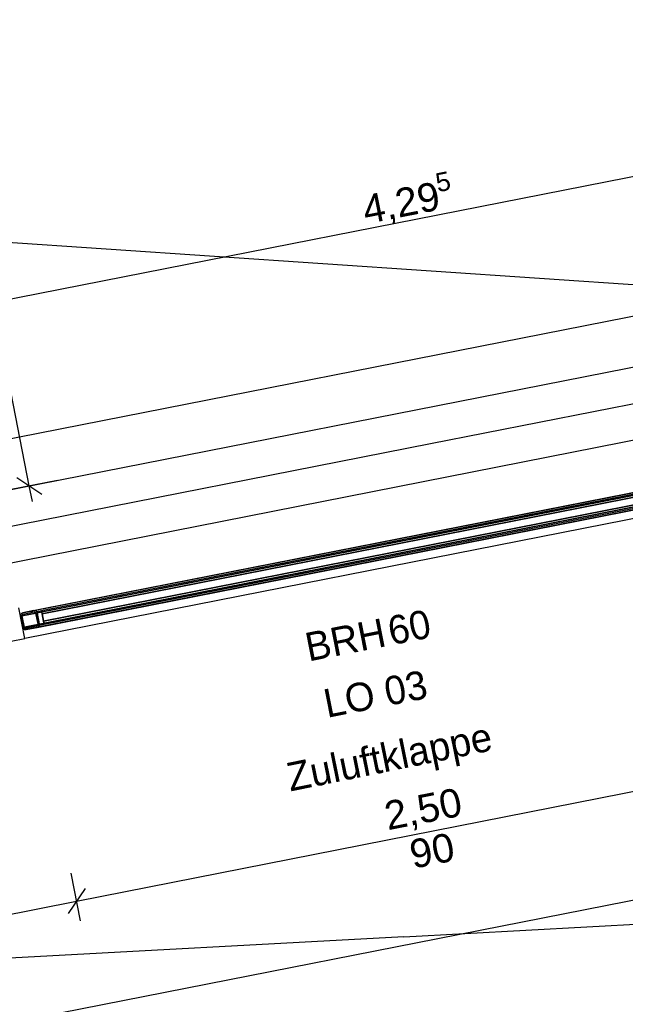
# Model space of a CAD drawing. Extents: x -181 to 1388, y 138 to 979.
# Tile 72 of 82: x 980 to 1022, y 330 to 399. Entities that reach past the tile are written whole.
import ezdxf
from ezdxf.lldxf.tags import DXFTag

# ---------------------------------------------------------------- set-up
doc = ezdxf.new("R2010")
doc.units = 0
doc.layers.get('0').update_dxf_attribs({"lineweight": 25})
for name, color, linetype, lineweight, true_color in [('01 Allgemein Beschriftung', 7, 'Continuous', 25, 0x848484), ('01AFU Allgemein Bemaßung', 7, 'Continuous', 25, 0x848484), ('20 Außenwände', 7, 'Continuous', 25, 0x848484), ('20 Dach Stb-Decke', 7, 'Continuous', 25, 0x848484), ('20 Fenster als Fassade', 7, 'Continuous', 25, 0x848484), ('20 Fundament', 7, 'Continuous', 25, 0x848484), ('A-0', 7, 'Continuous', 25, 0x848484)]:
    doc.layers.add(name, color=color, linetype=linetype, lineweight=lineweight, true_color=true_color)
doc.layers.add('02 Raster Gebäude', color=7, linetype='Continuous', lineweight=25)
doc.styles.get("Standard").update_dxf_attribs({"font": 'arial.ttf'})
tags = doc.linetypes.add('Raster', pattern=[0.2, 0.1, -0.05, 0, -0.05]).pattern_tags.tags
tags[10:11] = [DXFTag(74, 4), DXFTag(75, 0), DXFTag(340, '0'), DXFTag(46, 1.0), DXFTag(50, 0.0), DXFTag(44, 0.0), DXFTag(45, 0.0)]
tags[8:9] = [DXFTag(74, 4), DXFTag(75, 0), DXFTag(340, '0'), DXFTag(46, 1.0), DXFTag(50, 0.0), DXFTag(44, 0.0), DXFTag(45, 0.0)]
tags[6:7] = [DXFTag(74, 4), DXFTag(75, 0), DXFTag(340, '0'), DXFTag(46, 1.0), DXFTag(50, 0.0), DXFTag(44, 0.0), DXFTag(45, 0.0)]
tags[4:5] = [DXFTag(74, 4), DXFTag(75, 0), DXFTag(340, '0'), DXFTag(46, 1.0), DXFTag(50, 0.0), DXFTag(44, 0.0), DXFTag(45, 0.0)]
tags = doc.linetypes.add('Strichlinie eng', pattern=[0.115, 0.075, -0.04]).pattern_tags.tags
tags[6:7] = [DXFTag(74, 4), DXFTag(75, 0), DXFTag(340, '0'), DXFTag(46, 1.0), DXFTag(50, 0.0), DXFTag(44, 0.0), DXFTag(45, 0.0)]
tags[4:5] = [DXFTag(74, 4), DXFTag(75, 0), DXFTag(340, '0'), DXFTag(46, 1.0), DXFTag(50, 0.0), DXFTag(44, 0.0), DXFTag(45, 0.0)]
tags = doc.linetypes.add('Öffnungslinie Tür Fenster', pattern=[0.115, 0.075, -0.04]).pattern_tags.tags
tags[6:7] = [DXFTag(74, 4), DXFTag(75, 0), DXFTag(340, '0'), DXFTag(46, 1.0), DXFTag(50, 0.0), DXFTag(44, 0.0), DXFTag(45, 0.0)]
tags[4:5] = [DXFTag(74, 4), DXFTag(75, 0), DXFTag(340, '0'), DXFTag(46, 1.0), DXFTag(50, 0.0), DXFTag(44, 0.0), DXFTag(45, 0.0)]

# ---------------------------------------------------------------- blocks, each defined once
blk = doc.blocks.new('Referenz-A07F5V09WF')
at = {"layer": '01AFU Allgemein Bemaßung', "lineweight": -2}
for p, q in [((980.507, 365.953), (965.693, 441.352)), ((1049.434, 392.824), (965.157, 376.266)), ((982.469, 366.339), (979.127, 365.682)), ((979.626, 366.545), (981.387, 365.362)), ((980.723, 364.849), (980.507, 365.953)), ((983.815, 336.894), (1032.874, 346.551)), ((772.87, 287.779), (1062.784, 344.845)), ((984.087, 335.514), (983.429, 338.856)), ((984.406, 337.775), (983.224, 336.013)), ((964.192, 333.031), (983.815, 336.894))]:
    blk.add_line(p, q, dxfattribs=at)
at = {"layer": '02 Raster Gebäude', "linetype": 'Raster', "lineweight": -2, "ltscale": 56.250004}
for p, q in [((859.339, 391.084), (1077.679, 376.33)), ((1008.61, 368.911), (1071.374, 381.266)), ((324.283, 234.21), (1008.61, 368.911)), ((1006.724, 334.399), (1071.114, 337.924)), ((1006.724, 334.399), (323.163, 296.981))]:
    blk.add_line(p, q, dxfattribs=at)
at = {"layer": '02 Raster Gebäude', "linetype": 'ByBlock', "lineweight": -2, "ltscale": 56.250004}
for p, q in [((1008.61, 368.911), (1008.61, 368.911)), ((1008.61, 368.911), (1008.61, 368.911)), ((1006.724, 334.399), (1006.724, 334.399)), ((1006.724, 334.399), (1006.724, 334.399))]:
    blk.add_line(p, q, dxfattribs=at)
at = {"layer": '20 Außenwände', "lineweight": -2}
for p, q in [((1027.249, 375.128), (978.19, 365.471)), ((1029.257, 364.924), (980.198, 355.267)), ((980.198, 355.267), (979.774, 357.426)), ((960.575, 351.405), (980.198, 355.267))]:
    blk.add_line(p, q, dxfattribs=at)
at = {"layer": '20 Dach Stb-Decke', "linetype": 'Öffnungslinie Tür Fenster', "lineweight": -2, "ltscale": 56.250004}
blk.add_line((766.772, 318.76), (1056.685, 375.826), dxfattribs=at)
at = {"layer": '20 Fenster als Fassade', "linetype": 'Strichlinie eng', "lineweight": -2, "ltscale": 56.250004}
for p, q in [((1028.713, 366.651), (980.047, 357.072)), ((1028.948, 366.494), (979.889, 356.837)), ((1029.103, 365.709), (980.044, 356.052)), ((1028.945, 365.474), (980.279, 355.895)), ((979.896, 356.94), (979.954, 357.026)), ((979.954, 357.026), (980.047, 357.072)), ((979.889, 356.837), (979.896, 356.94)), ((980.044, 356.052), (979.889, 356.837)), ((980.09, 355.959), (980.044, 356.052)), ((980.176, 355.902), (980.09, 355.959)), ((980.279, 355.895), (980.176, 355.902))]:
    blk.add_line(p, q, dxfattribs=at)
at = {"layer": '20 Fenster als Fassade', "lineweight": -2}
for p, q in [((980.832, 357.226), (1027.928, 366.497)), ((981.067, 357.069), (1027.771, 366.262)), ((981.362, 357.229), (1027.437, 366.298)), ((981.407, 356.998), (1027.483, 366.067)), ((1027.483, 366.067), (981.407, 356.998)), ((981.064, 356.049), (1028.16, 365.319)), ((981.221, 356.284), (1027.925, 365.477)), ((1027.585, 365.548), (981.509, 356.479)), ((981.509, 356.479), (1027.585, 365.548)), ((1027.631, 365.317), (981.555, 356.248)), ((979.896, 356.94), (979.954, 357.026)), ((979.954, 357.026), (980.047, 357.072)), ((979.988, 356.856), (980.969, 357.05)), ((980.02, 356.951), (980.066, 356.974)), ((980.047, 357.072), (980.832, 357.226)), ((980.066, 356.974), (980.851, 357.128)), ((980.753, 357.211), (980.639, 357.086)), ((980.832, 357.226), (980.935, 357.219)), ((980.851, 357.128), (980.903, 357.125)), ((980.903, 357.125), (980.946, 357.096)), ((980.935, 357.219), (981.021, 357.162)), ((980.969, 357.05), (980.946, 357.096)), ((981.123, 356.265), (980.969, 357.05)), ((981.067, 357.069), (981.021, 357.162)), ((981.048, 357.167), (981.362, 357.229)), ((981.241, 356.186), (981.048, 357.167)), ((981.221, 356.284), (981.067, 357.069)), ((981.362, 357.229), (981.555, 356.248)), ((981.407, 356.998), (981.362, 357.229)), ((981.509, 356.479), (981.407, 356.998)), ((979.896, 356.94), (979.889, 356.837)), ((979.889, 356.837), (980.044, 356.052)), ((980.065, 356.464), (979.981, 356.373)), ((979.991, 356.908), (979.988, 356.856)), ((979.988, 356.856), (980.142, 356.071)), ((979.991, 356.908), (980.02, 356.951)), ((981.108, 356.858), (981.024, 356.767)), ((981.214, 356.181), (981.221, 356.284)), ((981.555, 356.248), (981.509, 356.479)), ((980.044, 356.052), (980.09, 355.959)), ((980.09, 355.959), (980.176, 355.902)), ((980.142, 356.071), (981.123, 356.265)), ((980.142, 356.071), (980.165, 356.025)), ((980.165, 356.025), (980.208, 355.996)), ((980.176, 355.902), (980.279, 355.895)), ((980.208, 355.996), (980.26, 355.993)), ((980.321, 356.005), (980.223, 355.898)), ((980.26, 355.993), (981.044, 356.147)), ((980.279, 355.895), (981.064, 356.049)), ((981.044, 356.147), (981.091, 356.17)), ((981.064, 356.049), (981.157, 356.095)), ((981.091, 356.17), (981.12, 356.213)), ((981.12, 356.213), (981.123, 356.265)), ((981.157, 356.095), (981.214, 356.181)), ((981.555, 356.248), (981.241, 356.186))]:
    blk.add_line(p, q, dxfattribs=at)
at = {"layer": '20 Fundament', "linetype": 'Öffnungslinie Tür Fenster', "lineweight": -2, "ltscale": 56.250004}
blk.add_line((1048.644, 382.907), (767.346, 327.536), dxfattribs=at)
at = {"layer": 'A-0', "linetype": 'Continuous', "lineweight": -2, "ltscale": 312.5}
for p, q in [((980.198, 355.267), (979.774, 357.426)), ((979.954, 357.026), (979.896, 356.94)), ((980.047, 357.072), (979.954, 357.026)), ((980.02, 356.951), (980.066, 356.974)), ((980.832, 357.226), (980.047, 357.072)), ((980.066, 356.974), (980.851, 357.128)), ((980.935, 357.219), (980.832, 357.226)), ((980.851, 357.128), (980.903, 357.125)), ((980.903, 357.125), (980.946, 357.096)), ((981.021, 357.162), (980.935, 357.219)), ((980.946, 357.096), (980.969, 357.05)), ((980.969, 357.05), (981.123, 356.265)), ((981.067, 357.069), (981.021, 357.162)), ((981.221, 356.284), (981.067, 357.069)), ((979.896, 356.94), (979.889, 356.837)), ((979.889, 356.837), (980.044, 356.052)), ((979.988, 356.856), (979.991, 356.908)), ((980.142, 356.071), (979.988, 356.856)), ((979.991, 356.908), (980.02, 356.951)), ((981.214, 356.181), (981.221, 356.284)), ((980.044, 356.052), (980.09, 355.959)), ((980.09, 355.959), (980.176, 355.902)), ((980.165, 356.025), (980.142, 356.071)), ((980.208, 355.996), (980.165, 356.025)), ((980.176, 355.902), (980.279, 355.895)), ((980.26, 355.993), (980.208, 355.996)), ((981.044, 356.147), (980.26, 355.993)), ((980.279, 355.895), (981.064, 356.049)), ((981.091, 356.17), (981.044, 356.147)), ((981.064, 356.049), (981.157, 356.095)), ((981.12, 356.213), (981.091, 356.17)), ((981.123, 356.265), (981.12, 356.213)), ((981.157, 356.095), (981.214, 356.181)), ((960.575, 351.405), (980.198, 355.267))]:
    blk.add_line(p, q, dxfattribs=at)
at = {"layer": '01 Allgemein Beschriftung', "lineweight": -2, "insert": (998.376, 346.52), "char_height": 2, "attachment_point": 1, "rotation": 11.50432}
blk.add_mtext('{\\fCentury Gothic;Zuluftklappe}', dxfattribs=at)
at = {"layer": '01AFU Allgemein Bemaßung', "linetype": 'ByBlock', "lineweight": -2, "ltscale": 40.625, "attachment_point": 1}
for s, insert, char_height, rotation in [('{\\fArial;5}', (1008.848, 387.795), 1.32, 11.1156), ('{\\fArial;4,29}', (1003.681, 386.229), 2, 11.1156), ('{\\fArial;2,50}', (1005.221, 343.808), 2, 11.1356), ('{\\fArial;90}', (1006.987, 341.115), 2, 11.1356)]:
    blk.add_mtext(s, dxfattribs=dict(at, insert=insert, char_height=char_height, rotation=rotation))
at = {"layer": '20 Außenwände', "linetype": 'Continuous', "lineweight": -2, "ltscale": 56.250004, "char_height": 2, "attachment_point": 1, "rotation": 11.1356}
for s, insert in [('{\\fCentury Gothic;60}', (1005.456, 356.758)), ('{\\fCentury Gothic;BRH}', (999.671, 355.62)), ('{\\fCentury Gothic;03}', (1005.206, 352.509)), ('{\\fCentury Gothic;LO}', (1000.967, 351.675))]:
    blk.add_mtext(s, dxfattribs=dict(at, insert=insert))

msp = doc.modelspace()

# ---------------------------------------------------------------- block references
at = {"color": 8, "lineweight": 25, "ltscale": 1250, "true_color": 0x808080}
msp.add_blockref('Referenz-A07F5V09WF', (0, 0), dxfattribs=at)

doc.saveas('drawing.dxf')
